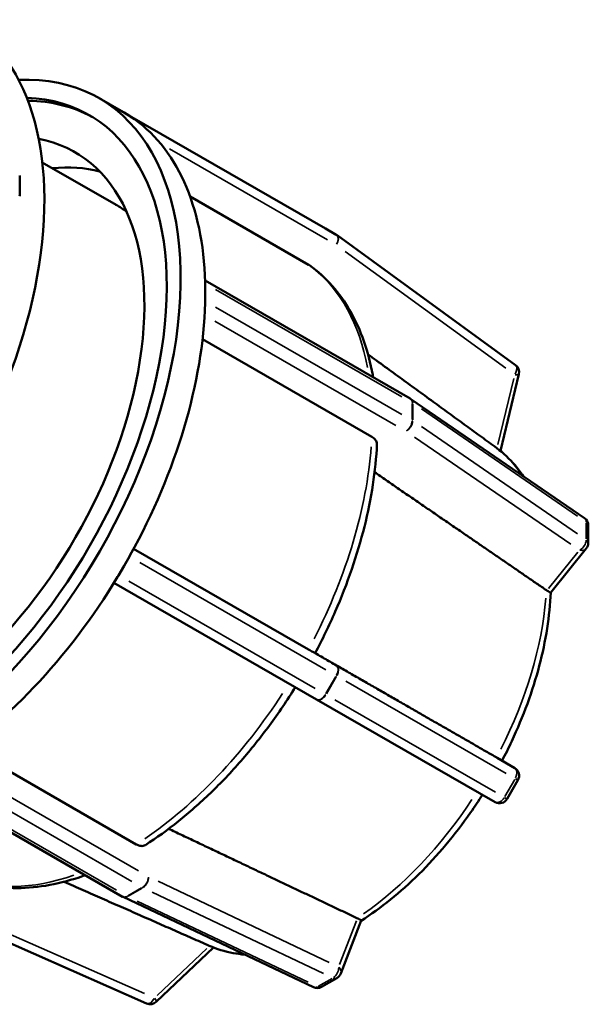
# Model space of a CAD drawing. Header units: millimetres. Extents: x 0 to 898, y -84 to 594.
# Tile 8 of 9: x 638 to 679, y 440 to 512. Entities that reach past the tile are written whole.
import ezdxf

# ---------------------------------------------------------------- set-up
doc = ezdxf.new("R2010")
doc.units = ezdxf.units.MM
doc.layers.add('Visible (ANSI)', color=7, linetype='Continuous', lineweight=50)
doc.layers.add('Visible Narrow (ANSI)', color=7, linetype='Continuous', lineweight=35)

msp = doc.modelspace()

# ---------------------------------------------------------------- linework, layer by layer
at = {"layer": 'Visible (ANSI)'}
for p, q in [((643.934, 505.846), (645.723, 504.816)), ((645.357, 505.028), (660.378, 496.379)), ((645.75, 504.8), (645.358, 505.028)), ((646.143, 504.572), (645.75, 504.8)), ((639.818, 501.177), (645.168, 498.097)), ((638.175, 500.126), (638.175, 499.485)), ((638.175, 499.485), (638.175, 498.843)), ((659.153, 493.744), (650.546, 498.701)), ((660.379, 496.377), (661.164, 495.922)), ((674.177, 486.452), (661.22, 495.886)), ((651.639, 492.591), (666.54, 484.01)), ((651.653, 491.723), (651.653, 492.365)), ((651.653, 491.082), (651.653, 491.723)), ((663.745, 481.242), (651.451, 488.321)), ((673.088, 480.206), (674.423, 485.786)), ((666.583, 483.983), (679.186, 475.333)), ((679.464, 474.806), (679.464, 473.522)), ((646.448, 473.098), (659.153, 465.781)), ((676.734, 469.925), (679.321, 473.119)), ((645.75, 471.849), (646.143, 472.529)), ((645.358, 471.169), (645.75, 471.849)), ((659.739, 462.15), (645.021, 470.626)), ((672.696, 454.693), (659.739, 462.15)), ((634.355, 458.697), (646.643, 451.621)), ((674.123, 457.159), (672.843, 457.909)), ((645.646, 447.818), (630.744, 456.399)), ((674.354, 456.287), (673.569, 454.927)), ((659.503, 441.238), (645.691, 447.794)), ((632.725, 446.528), (647.391, 440.055)), ((661.484, 442.225), (662.965, 446.076)), ((648.089, 440.175), (652.254, 444.123)), ((661.207, 441.901), (660.096, 441.261))]:
    msp.add_line(p, q, dxfattribs=at)
for centre, start, end in [((660.843, 495.368), 53.9434, 59.87236), ((673.8, 485.935), 346.54601, 53.9434), ((666.221, 483.455), 55.53877, 60.06401), ((678.824, 474.806), 0, 55.53877), ((678.824, 473.522), 321.00096, 0), ((673.8, 456.607), 329.99996, 59.66988), ((673.015, 455.247), 240.07667, 329.99996), ((645.966, 448.372), 240.06401, 244.60591), ((660.887, 442.455), 299.93599, 338.96791), ((659.777, 441.816), 244.60591, 299.93599), ((647.649, 440.64), 246.18316, 313.46429)]:
    msp.add_arc(centre, 0.64, start, end, dxfattribs=at)
for centre, major_axis, start_param, end_param in [((619.812, 486.849), (-14.222, -24.698), 0, 3.141593), ((629.711, 481.149), (14.222, 24.698), 2.787562, 6.637216), ((629.711, 481.149), (13.511, 23.463), 2.846407, 6.578371), ((630.1, 480.925), (13.511, 23.463), 0.014337, 0.313144), ((645.038, 504.474), (0.319, 0.555), 6.281252, 6.35088), ((631.5, 480.118), (14.222, 24.698), 6.281252, 6.283185), ((631.5, 480.118), (14.222, 24.698), 6.24888, 6.281252), ((645.823, 504.018), (0.319, 0.555), 6.064815, 6.281252), ((631.5, 480.118), (14.222, 24.698), 5.528225, 6.24888), ((630.1, 480.925), (12.089, 20.993), 2.942932, 6.481846), ((633.989, 478.685), (12.089, 20.993), 0.160924, 0.390642), ((637.723, 499.866), (0.319, 0.555), 5.495853, 5.71229), ((637.723, 498.582), (0.319, 0.555), 5.279417, 5.495853), ((633.989, 478.685), (11.178, 19.411), 6.211749, 6.283185), ((651.2, 492.105), (-0.319, -0.555), 2.354261, 2.570697), ((631.5, 480.118), (-14.222, -24.698), 2.354261, 2.386633), ((631.5, 480.118), (-14.222, -24.698), 2.321889, 2.354261), ((631.5, 480.118), (-14.222, -24.698), 1.601235, 2.321889), ((651.2, 490.821), (-0.319, -0.555), 2.137824, 2.354261), ((631.5, 480.118), (-14.222, -24.698), 1.568863, 1.601235), ((645.823, 472.714), (-0.319, -0.555), 1.568863, 1.785299), ((631.5, 480.118), (-14.222, -24.698), 1.536491, 1.568863), ((631.5, 480.118), (-14.222, -24.698), 0.815836, 1.536491), ((645.038, 471.355), (-0.319, -0.555), 1.352426, 1.568863)]:
    msp.add_ellipse(centre, major_axis=major_axis, ratio=0.578093, start_param=start_param, end_param=end_param, dxfattribs=at)
for points in [[(659.224, 493.698), (659.2, 493.715), (659.177, 493.731), (659.153, 493.744)], [(672.822, 480.414), (672.819, 480.416), (672.816, 480.418), (672.812, 480.421)], [(676.451, 470.069), (676.443, 470.076), (676.434, 470.082), (676.424, 470.088)], [(672.812, 457.926), (672.822, 457.921), (672.831, 457.915), (672.84, 457.91)], [(672.84, 457.91), (672.841, 457.91), (672.842, 457.909), (672.843, 457.909)], [(662.667, 446.26), (662.677, 446.255), (662.687, 446.251), (662.697, 446.246)], [(651.932, 444.254), (651.933, 444.253), (651.935, 444.252), (651.937, 444.252)]]:
    msp.add_open_spline(points, degree=3, dxfattribs=at)
for points, knots in [([(659.224, 493.698), (659.82, 493.271), (660.369, 492.773), (661.359, 491.652), (661.801, 491.03), (662.57, 489.68), (662.898, 488.952), (663.44, 487.408), (663.655, 486.591), (663.823, 485.679), (663.834, 485.621), (663.844, 485.562)], [0.8409914, 0.8409914, 0.8409914, 0.8409914, 0.9756823, 0.9756823, 1.1103732, 1.1103732, 1.2450641, 1.2450641, 1.379755, 1.379755, 1.3889571, 1.3889571, 1.3889571, 1.3889571]), ([(664.119, 480.701), (664.119, 480.708), (664.119, 480.714), (664.119, 480.812), (664.082, 480.919), (663.962, 481.087), (663.856, 481.178), (663.745, 481.242)], [-0.09817514, -0.09817514, -0.09817514, -0.09817514, -0.09477078, -0.09477078, -0.04736666, -0.04736666, 0, 0, 0, 0]), ([(664.119, 480.701), (664.073, 479.738), (663.973, 478.751), (663.667, 476.746), (663.462, 475.728), (662.949, 473.678), (662.643, 472.646), (661.935, 470.584), (661.533, 469.554), (660.641, 467.515), (660.151, 466.505), (659.621, 465.513)], [1.6272604, 1.6272604, 1.6272604, 1.6272604, 1.7616913, 1.7616913, 1.8961223, 1.8961223, 2.0305533, 2.0305533, 2.1649843, 2.1649843, 2.2994153, 2.2994153, 2.2994153, 2.2994153]), ([(672.822, 480.414), (673.305, 480.052), (673.748, 479.633), (674.358, 478.917), (674.557, 478.656), (674.743, 478.383)], [0.8535414, 0.8535414, 0.8535414, 0.8535414, 0.9865811, 0.9865811, 1.056978, 1.056978, 1.056978, 1.056978]), ([(676.74, 469.932), (676.667, 468.22), (676.383, 466.419), (675.424, 462.765), (674.747, 460.913), (673.681, 458.636), (673.447, 458.165), (673.202, 457.698)], [1.6208384, 1.6208384, 1.6208384, 1.6208384, 1.9142959, 1.9142959, 2.2088558, 2.2088558, 2.2864601, 2.2864601, 2.2864601, 2.2864601]), ([(676.734, 469.925), (676.728, 469.917), (676.716, 469.916), (676.669, 469.932), (676.63, 469.952), (676.555, 469.998), (676.53, 470.014), (676.487, 470.044), (676.469, 470.056), (676.451, 470.069)], [-0.20523666, -0.20523666, -0.20523666, -0.20523666, -0.17704994, -0.17704994, -0.14319916, -0.14319916, -0.12882892, -0.12882892, -0.12007383, -0.12007383, -0.12007383, -0.12007383]), ([(659.153, 465.781), (659.265, 465.717), (659.378, 465.652), (659.523, 465.569), (659.582, 465.535), (659.615, 465.516), (659.62, 465.514), (659.62, 465.514)], [0, 0, 0, 0, 0.0473667, 0.0473667, 0.0947708, 0.0947708, 0.1152317, 0.1152317, 0.1152317, 0.1152317]), ([(658.193, 463.04), (657.6, 462.088), (656.972, 461.16), (655.653, 459.37), (654.962, 458.508), (653.532, 456.865), (652.791, 456.084), (651.273, 454.618), (650.495, 453.932), (648.913, 452.668), (648.109, 452.089), (647.299, 451.569)], [2.4131887, 2.4131887, 2.4131887, 2.4131887, 2.5474052, 2.5474052, 2.681837, 2.681837, 2.8162687, 2.8162687, 2.9507005, 2.9507005, 3.0851322, 3.0851322, 3.0851322, 3.0851322]), ([(671.773, 455.224), (671.494, 454.784), (671.206, 454.351), (669.772, 452.294), (668.507, 450.783), (665.824, 448.129), (664.407, 446.984), (662.962, 446.068)], [2.4266834, 2.4266834, 2.4266834, 2.4266834, 2.5034157, 2.5034157, 2.7979755, 2.7979755, 3.0914877, 3.0914877, 3.0914877, 3.0914877]), ([(646.643, 451.621), (646.755, 451.557), (646.886, 451.511), (647.092, 451.491), (647.204, 451.514), (647.288, 451.563), (647.293, 451.566), (647.299, 451.569)], [0, 0, 0, 0, 0.04736666, 0.04736666, 0.09477078, 0.09477078, 0.09795901, 0.09795901, 0.09795901, 0.09795901]), ([(642.936, 449.378), (642.887, 449.361), (642.838, 449.343), (641.971, 449.038), (641.158, 448.817), (639.551, 448.52), (638.758, 448.442), (637.206, 448.439), (636.447, 448.512), (634.984, 448.815), (634.279, 449.044), (633.613, 449.35)], [3.3245491, 3.3245491, 3.3245491, 3.3245491, 3.3326308, 3.3326308, 3.4673228, 3.4673228, 3.6020148, 3.6020148, 3.7367068, 3.7367068, 3.8713987, 3.8713987, 3.8713987, 3.8713987]), ([(662.697, 446.246), (662.699, 446.246), (662.7, 446.245), (662.725, 446.234), (662.746, 446.224), (662.798, 446.199), (662.826, 446.185), (662.912, 446.137), (662.948, 446.112), (662.966, 446.087), (662.967, 446.081), (662.965, 446.076)], [-0.10772231, -0.10772231, -0.10772231, -0.10772231, -0.10729005, -0.10729005, -0.1006587, -0.1006587, -0.08992777, -0.08992777, -0.06225228, -0.06225228, -0.05141806, -0.05141806, -0.05141806, -0.05141806]), ([(654.517, 443.604), (654.234, 443.63), (653.954, 443.669), (653.074, 443.835), (652.491, 444.012), (651.937, 444.252)], [3.6650502, 3.6650502, 3.6650502, 3.6650502, 3.7258341, 3.7258341, 3.8588497, 3.8588497, 3.8588497, 3.8588497])]:
    msp.add_open_spline(points, degree=3, knots=knots, dxfattribs=at)
for points, weights in [([(672.812, 480.421), (668.275, 483.726), (663.469, 487.226)], [1, 1.00058277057, 1.00034330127]), ([(676.424, 470.088), (670.428, 474.205), (663.944, 478.657)], [1, 1.00079200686, 1.00006538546]), ([(659.623, 465.517), (666.482, 461.57), (672.812, 457.926)], [1.00002537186, 1.00081320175, 1]), ([(648.993, 452.748), (656.097, 449.378), (662.667, 446.26)], [1.0000659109, 1.0007917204, 1]), ([(641.398, 448.901), (646.816, 446.511), (651.932, 444.254)], [1.00034527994, 1.00058034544, 1])]:
    msp.add_rational_spline(points, weights, degree=2, dxfattribs=at)
at = {"layer": 'Visible Narrow (ANSI)'}
for p, q in [((646.109, 504.595), (659.627, 496.811)), ((660.412, 496.355), (646.894, 504.14)), ((649.055, 502.156), (660.526, 495.55)), ((660.417, 496.355), (661.124, 495.945)), ((661.811, 494.711), (673.472, 486.221)), ((652.404, 491.933), (665.922, 484.148)), ((665.922, 482.865), (652.404, 490.649)), ((652.334, 489.645), (665.49, 482.069)), ((674.056, 485.482), (672.904, 480.667)), ((666.673, 483.651), (666.673, 482.496)), ((666.711, 482.473), (666.711, 483.628)), ((667.341, 483.259), (678.684, 475.475)), ((678.684, 474.192), (667.341, 481.976)), ((666.851, 481.216), (678.194, 473.431)), ((679.314, 474.978), (679.314, 473.823)), ((660.427, 465.043), (647.181, 472.67)), ((678.705, 472.852), (676.57, 470.216)), ((646.894, 472.096), (660.412, 464.311)), ((659.627, 462.952), (646.109, 470.736)), ((661.124, 463.811), (660.417, 462.587)), ((660.456, 462.565), (661.162, 463.789)), ((673.472, 457.534), (661.811, 464.246)), ((661.849, 463.484), (673.511, 456.772)), ((672.726, 455.413), (661.064, 462.124)), ((646.798, 449.693), (633.643, 457.268)), ((672.904, 457.873), (674.056, 457.199)), ((632.806, 456.705), (646.325, 448.921)), ((645.215, 448.281), (631.696, 456.066)), ((674.119, 456.331), (673.413, 455.108)), ((660.649, 443.044), (648.219, 448.944)), ((647.02, 448.456), (646.021, 447.881)), ((646.061, 447.86), (647.06, 448.436)), ((647.806, 448.14), (660.236, 442.239)), ((659.126, 441.6), (646.696, 447.5)), ((647.236, 440.778), (634.037, 446.604)), ((662.629, 446.07), (661.408, 442.892)), ((651.764, 444.051), (648.169, 440.644)), ((660.871, 441.879), (659.872, 441.304))]:
    msp.add_line(p, q, dxfattribs=at)
for centre, major_axis, ratio, start_param, end_param in [((660.843, 495.368), (0.321, 0.554), 0.815969, 0.000136, 0.002593), ((660.843, 495.368), (0.319, 0.555), 0.578093, 4.788995, 6.202712), ((660.843, 495.368), (0.377, 0.517), 0.576031, 4.847691, 6.207633), ((645.635, 471.979), (12.8, 22.228), 0.578093, 5.690165, 6.197483), ((673.8, 485.935), (0.377, 0.517), 0.576031, 4.847691, 6.207633), ((673.8, 485.935), (0.622, -0.149), 0.199202, 5.348491, 6.233991), ((666.221, 483.455), (0.319, 0.555), 0.578093, 5.53522, 6.243819), ((666.221, 483.455), (0.362, 0.528), 0.626277, 5.580459, 6.2462), ((666.221, 483.455), (0.64, 0), 0.575862, 0.702495, 0.781035), ((666.221, 482.171), (-0.319, -0.555), 0.578093, 0.862004, 2.275721), ((666.221, 482.171), (0.362, 0.528), 0.626277, 4.051217, 5.464934), ((666.221, 482.171), (-0.64, 0), 0.575862, 3.844088, 3.922627), ((645.635, 471.979), (-12.8, -22.228), 0.578093, 1.658158, 2.264965), ((661.66, 462.751), (10.444, 18.137), 0.578093, 6.009083, 6.202374), ((678.824, 474.806), (0.362, 0.528), 0.626277, 5.580459, 6.2462), ((678.824, 474.806), (0.64, 0), 0.575862, 0.034907, 0.663225), ((678.824, 473.522), (-0.362, -0.528), 0.626277, 0.909624, 2.323341), ((678.824, 473.522), (0.64, 0), 0.575862, 0.034907, 0.663225), ((678.824, 473.522), (0.497, -0.403), 0.740949, 5.304319, 6.231666), ((661.66, 462.751), (-10.444, -18.137), 0.578093, 1.669458, 2.253666), ((660.843, 464.065), (0.319, 0.555), 0.578093, 4.788995, 6.202712), ((660.843, 464.065), (0.319, 0.555), 0.64701, 4.788859, 6.202576), ((660.843, 464.065), (0.554, -0.32), 0.001578, 5.333143, 5.411683), ((645.635, 471.979), (-12.8, -22.228), 0.578093, 0.872752, 1.479406), ((660.058, 462.705), (-0.319, -0.555), 0.578093, 0.078443, 1.490419), ((660.058, 462.705), (-0.319, -0.555), 0.64701, 0.078436, 1.490291), ((660.058, 462.705), (-0.554, 0.32), 0.001578, 2.19155, 2.27009), ((673.8, 456.607), (0.323, 0.552), 0.96448, 0.000299, 0.005675), ((673.8, 456.607), (0.319, 0.555), 0.64701, 4.788859, 6.202576), ((673.8, 456.607), (0.554, -0.32), 0.001578, 5.459403, 6.239828), ((661.66, 462.751), (-10.444, -18.137), 0.578093, 0.884034, 1.467789), ((673.015, 455.247), (-0.319, -0.555), 0.64701, 0.078436, 1.490291), ((673.015, 455.247), (0.554, -0.32), 0.001578, 5.459403, 6.239828), ((645.635, 471.979), (-12.8, -22.228), 0.578093, 0.081779, 0.588099), ((647.076, 449.012), (-0.319, -0.555), 0.578093, 0.862004, 2.275721), ((647.076, 449.012), (0.274, 0.578), 0.626083, 3.95581, 5.369526), ((647.076, 449.012), (0.319, -0.555), 0.578093, 5.504084, 5.582624), ((645.966, 448.372), (-0.319, -0.555), 0.578093, 0.039173, 0.744291), ((645.966, 448.372), (-0.274, -0.578), 0.626083, 0.036784, 0.698893), ((645.966, 448.372), (-0.319, 0.555), 0.578093, 2.362492, 2.441031), ((661.66, 462.751), (-10.444, -18.137), 0.578093, 0.076435, 0.260574), ((660.887, 442.455), (-0.274, -0.578), 0.626083, 0.814217, 2.227934), ((660.887, 442.455), (0.597, -0.23), 0.738852, 0.051556, 0.979562), ((660.887, 442.455), (0.319, -0.555), 0.578093, 5.621797, 6.248375), ((659.777, 441.816), (-0.274, -0.578), 0.626083, 0.036784, 0.698893), ((659.777, 441.816), (0.319, -0.555), 0.578093, 5.621797, 6.248375), ((647.649, 440.64), (-0.258, -0.585), 0.575756, 0.07536, 1.431848), ((647.649, 440.64), (0.44, -0.465), 0.196237, 0.049149, 0.933823)]:
    msp.add_ellipse(centre, major_axis=major_axis, ratio=ratio, start_param=start_param, end_param=end_param, dxfattribs=at)

doc.saveas('drawing.dxf')
